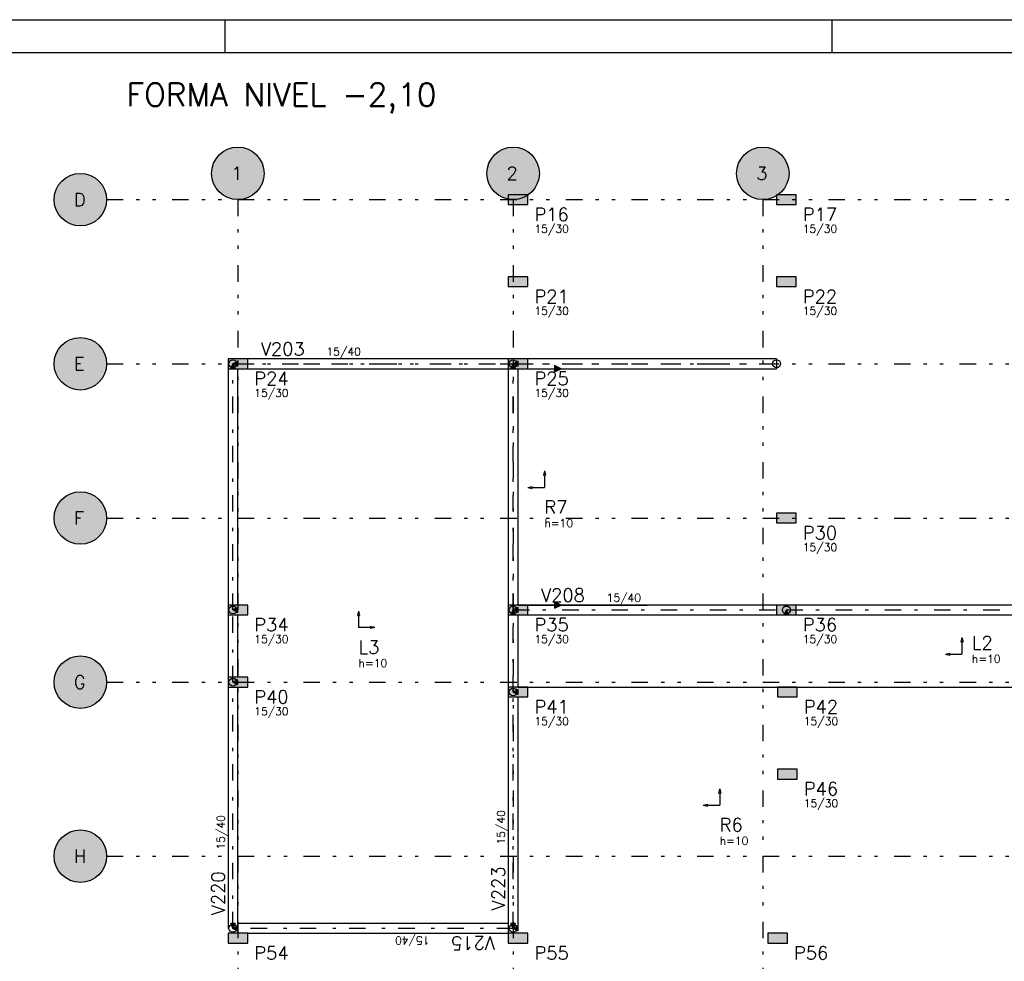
# Model space of a CAD drawing. Extents: x 0 to 119, y 0 to 84.
# Tile 7 of 8: x 57 to 87, y 55 to 84. Entities that reach past the tile are written whole.
import ezdxf

# ---------------------------------------------------------------- set-up
doc = ezdxf.new("R2010")
doc.units = 0
doc.header["$MEASUREMENT"] = 0
doc.linetypes.add('ESTILO_TQS_0003', pattern=[1.5, 0.5, -0.4, 0.1, -0.5])
doc.linetypes.add('ESTILO_TQS_0004', pattern=[2, 0.5, -0.4, 0.1, -0.4, 0.1, -0.5])
for name, color, linetype in [('1', 1, 'CONTINUOUS'), ('2', 2, 'CONTINUOUS'), ('3', 3, 'CONTINUOUS'), ('4', 4, 'CONTINUOUS'), ('6', 6, 'CONTINUOUS'), ('8', 8, 'CONTINUOUS'), ('9', 9, 'CONTINUOUS')]:
    doc.layers.add(name, color=color, linetype=linetype)
doc.styles.get("Standard").update_dxf_attribs({"font": 'ROMANS.SHX'})

msp = doc.modelspace()

# ---------------------------------------------------------------- linework, layer by layer
at = {"layer": '1', "linetype": 'Continuous'}
for points in [[(63.56439, 73.46836), (63.71439, 73.46836), (63.63939, 73.61836), (63.56439, 73.46836)], [(63.78939, 73.54336), (63.78939, 73.69336), (63.63939, 73.61836), (63.78939, 73.54336)], [(72.02939, 73.76836), (64.08939, 73.76836)], [(72.10439, 73.46836), (72.25439, 73.46836), (72.17939, 73.61836), (72.10439, 73.46836)], [(72.32939, 73.54336), (72.32939, 73.69336), (72.17939, 73.61836), (72.32939, 73.54336)], [(80.20939, 73.76836), (72.62939, 73.76836)], [(73.642723, 73.46836), (73.442723, 73.56836), (73.442723, 73.36836), (73.642723, 73.46836)], [(80.20939, 73.76836), (80.20939, 73.46836)], [(63.48939, 73.46836), (63.48939, 66.26836)], [(63.78939, 66.26836), (63.78939, 73.46836)], [(64.08939, 73.46836), (72.02939, 73.46836)], [(72.02939, 73.46836), (72.02939, 66.26836)], [(72.32939, 66.26836), (72.32939, 73.46836)], [(72.62939, 73.46836), (80.20939, 73.46836)], [(73.642723, 66.26836), (73.442723, 66.36836), (73.442723, 66.16836), (73.642723, 66.26836)], [(63.78939, 66.04336), (63.78939, 66.19336), (63.63939, 66.11836), (63.78939, 66.04336)], [(72.10439, 65.96836), (72.25439, 65.96836), (72.17939, 66.11836), (72.10439, 65.96836)], [(72.32939, 66.04336), (72.32939, 66.19336), (72.17939, 66.11836), (72.32939, 66.04336)], [(80.20939, 66.26836), (72.62939, 66.26836)], [(80.43439, 65.96836), (80.58439, 65.96836), (80.50939, 66.11836), (80.43439, 65.96836)], [(88.44939, 66.26836), (80.80939, 66.26836)], [(63.48939, 65.96836), (63.48939, 64.06836)], [(63.78939, 64.06836), (63.78939, 65.96836)], [(72.02939, 65.96836), (72.02939, 63.76836)], [(72.32939, 63.76836), (72.32939, 65.96836)], [(72.62939, 65.96836), (80.20939, 65.96836)], [(80.80939, 65.96836), (88.44939, 65.96836)], [(63.78939, 63.84336), (63.78939, 63.99336), (63.63939, 63.91836), (63.78939, 63.84336)], [(63.48939, 63.76836), (63.48939, 56.41836)], [(63.78939, 56.56836), (63.78939, 63.76836)], [(72.32939, 63.54336), (72.32939, 63.69336), (72.17939, 63.61836), (72.32939, 63.54336)], [(72.02939, 63.46836), (72.02939, 56.56836)], [(72.32939, 56.41836), (72.32939, 63.46836)], [(63.71439, 56.56836), (63.56439, 56.56836), (63.63939, 56.41836), (63.71439, 56.56836)], [(63.78939, 56.34336), (63.78939, 56.49336), (63.63939, 56.41836), (63.78939, 56.34336)], [(72.02939, 56.56836), (63.78939, 56.56836)], [(63.78939, 56.26836), (63.78939, 56.56836)], [(72.02939, 56.56836), (72.02939, 56.26836)], [(72.25439, 56.56836), (72.10439, 56.56836), (72.17939, 56.41836), (72.25439, 56.56836)], [(72.32939, 56.34336), (72.32939, 56.49336), (72.17939, 56.41836), (72.32939, 56.34336)], [(64.08939, 56.26836), (72.02939, 56.26836)]]:
    msp.add_lwpolyline(points, dxfattribs=at)
for centre in [(63.63939, 73.61836), (63.63939, 73.61836), (72.17939, 73.61836), (72.17939, 73.61836), (80.20939, 73.61836), (63.63939, 66.11836), (72.17939, 66.11836), (72.17939, 66.11836), (80.50939, 66.11836), (63.63939, 63.91836), (72.17939, 63.61836), (63.63939, 56.41836), (63.63939, 56.41836), (72.17939, 56.41836), (72.17939, 56.41836)]:
    msp.add_circle(centre, 0.12, dxfattribs=at)
at = {"layer": '2', "linetype": 'Continuous'}
for centre in [(63.78939, 79.41836), (72.17939, 79.41836), (79.78939, 79.41836), (58.98939, 78.61836), (58.98939, 73.61836), (58.98939, 68.91836), (58.98939, 63.91836), (58.98939, 58.61836)]:
    msp.add_circle(centre, 0.8, dxfattribs=at)
at = {"layer": '6', "linetype": 'Continuous'}
for points in [[(72.62939, 78.46836), (72.62939, 78.76836), (72.02939, 78.76836), (72.02939, 78.46836), (72.62939, 78.46836)], [(80.80939, 78.46836), (80.80939, 78.76836), (80.20939, 78.76836), (80.20939, 78.46836), (80.80939, 78.46836)], [(72.62939, 75.96836), (72.62939, 76.26836), (72.02939, 76.26836), (72.02939, 75.96836), (72.62939, 75.96836)], [(80.80939, 75.96836), (80.80939, 76.26836), (80.20939, 76.26836), (80.20939, 75.96836), (80.80939, 75.96836)], [(64.08939, 73.46836), (64.08939, 73.76836), (63.48939, 73.76836), (63.48939, 73.46836), (64.08939, 73.46836)], [(72.62939, 73.46836), (72.62939, 73.76836), (72.02939, 73.76836), (72.02939, 73.46836), (72.62939, 73.46836)], [(80.80939, 68.76836), (80.80939, 69.06836), (80.20939, 69.06836), (80.20939, 68.76836), (80.80939, 68.76836)], [(64.08939, 65.96836), (64.08939, 66.26836), (63.48939, 66.26836), (63.48939, 65.96836), (64.08939, 65.96836)], [(72.62939, 65.96836), (72.62939, 66.26836), (72.02939, 66.26836), (72.02939, 65.96836), (72.62939, 65.96836)], [(80.80939, 65.96836), (80.80939, 66.26836), (80.20939, 66.26836), (80.20939, 65.96836), (80.80939, 65.96836)], [(63.48939, 64.06836), (63.48939, 63.76836), (64.08939, 63.76836), (64.08939, 64.06836), (63.48939, 64.06836)], [(72.62939, 63.46836), (72.62939, 63.76836), (72.02939, 63.76836), (72.02939, 63.46836), (72.62939, 63.46836)], [(80.83939, 63.46836), (80.83939, 63.76836), (80.23939, 63.76836), (80.23939, 63.46836), (80.83939, 63.46836)], [(80.83939, 60.96836), (80.83939, 61.26836), (80.23939, 61.26836), (80.23939, 60.96836), (80.83939, 60.96836)], [(64.08939, 55.96836), (64.08939, 56.26836), (63.48939, 56.26836), (63.48939, 55.96836), (64.08939, 55.96836)], [(72.62939, 55.96836), (72.62939, 56.26836), (72.02939, 56.26836), (72.02939, 55.96836), (72.62939, 55.96836)], [(80.53939, 55.96836), (80.53939, 56.26836), (79.93939, 56.26836), (79.93939, 55.96836), (80.53939, 55.96836)]]:
    msp.add_lwpolyline(points, dxfattribs=at)
at = {"layer": '8', "linetype": 'Continuous'}
for p, q in [((0, 84.099998), (118.900002, 84.099998)), ((63.400002, 83.099998), (63.400002, 84.099998)), ((81.900002, 83.099998), (81.900002, 84.099998)), ((2.5, 83.099998), (117.900002, 83.099998)), ((72.32939, 78.61836), (72.32939, 78.61836)), ((80.50939, 78.61836), (80.50939, 78.61836)), ((72.32939, 76.11836), (72.32939, 76.11836)), ((80.50939, 76.11836), (80.50939, 76.11836)), ((63.78939, 73.61836), (63.78939, 73.61836)), ((72.32939, 73.61836), (72.32939, 73.61836)), ((72.32939, 73.46836), (76.26939, 73.46836)), ((73.132315, 70.351987), (73.101427, 70.219579)), ((73.132315, 70.351987), (73.163204, 70.219579)), ((73.101427, 70.219579), (73.163204, 70.219579)), ((73.132315, 70.219579), (73.132315, 69.851987)), ((72.632315, 69.851987), (72.764723, 69.882873)), ((72.632315, 69.851987), (72.764723, 69.821102)), ((72.764723, 69.821102), (72.764723, 69.882873)), ((72.764723, 69.851987), (73.132315, 69.851987)), ((80.50939, 68.91836), (80.50939, 68.91836)), ((63.78939, 66.11836), (63.78939, 66.11836)), ((67.468579, 66.083823), (67.437694, 65.951415)), ((67.468579, 66.083823), (67.499465, 65.951415)), ((72.32939, 66.26836), (76.26939, 66.26836)), ((72.32939, 66.11836), (72.32939, 66.11836)), ((80.50939, 66.11836), (80.50939, 66.11836)), ((67.437694, 65.951415), (67.499465, 65.951415)), ((67.468579, 65.951415), (67.468579, 65.583823)), ((67.836171, 65.583823), (67.468579, 65.583823)), ((67.968579, 65.583823), (67.836171, 65.614712)), ((67.836171, 65.614712), (67.836171, 65.552935)), ((67.968579, 65.583823), (67.836171, 65.552935)), ((85.860699, 65.274941), (85.829811, 65.142533)), ((85.829811, 65.142533), (85.891588, 65.142533)), ((85.860699, 65.274941), (85.891588, 65.142533)), ((85.860699, 65.142533), (85.860699, 64.774941)), ((85.360699, 64.774941), (85.493107, 64.805826)), ((85.360699, 64.774941), (85.493107, 64.744055)), ((85.493107, 64.744055), (85.493107, 64.805826)), ((85.493107, 64.774941), (85.860699, 64.774941)), ((63.78939, 63.91836), (63.78939, 63.91836)), ((72.32939, 63.76836), (100.92939, 63.76836)), ((72.32939, 63.61836), (72.32939, 63.61836)), ((80.53939, 63.61836), (80.53939, 63.61836)), ((80.53939, 61.11836), (80.53939, 61.11836)), ((78.475206, 60.67325), (78.444317, 60.540842)), ((78.475206, 60.67325), (78.506094, 60.540842)), ((78.444317, 60.540842), (78.506094, 60.540842)), ((78.475206, 60.540842), (78.475206, 60.17325)), ((77.975206, 60.17325), (78.107614, 60.204135)), ((77.975206, 60.17325), (78.107614, 60.142364)), ((78.107614, 60.142364), (78.107614, 60.204135)), ((78.107614, 60.17325), (78.475206, 60.17325)), ((63.78939, 56.11836), (63.78939, 56.11836)), ((72.32939, 56.11836), (72.32939, 56.11836)), ((80.23939, 56.11836), (80.23939, 56.11836))]:
    msp.add_line(p, q, dxfattribs=at)
at = {"layer": '8', "linetype": 'ESTILO_TQS_0004'}
for p, q in [((59.78939, 78.61836), (108.92939, 78.61836)), ((63.78939, 78.61836), (63.78939, 30.91836)), ((72.17939, 78.61836), (72.17939, 30.91836)), ((79.78939, 78.61836), (79.78939, 30.91836)), ((59.78939, 73.61836), (108.92939, 73.61836)), ((59.78939, 68.91836), (108.92939, 68.91836)), ((59.78939, 63.91836), (108.92939, 63.91836)), ((59.78939, 58.61836), (108.92939, 58.61836))]:
    msp.add_line(p, q, dxfattribs=at)
at = {"layer": '8', "linetype": 'ESTILO_TQS_0003'}
for p, q in [((63.63939, 66.11836), (63.63939, 73.61836)), ((63.63939, 73.61836), (72.17939, 73.61836)), ((72.17939, 66.11836), (72.17939, 73.61836)), ((72.17939, 73.61836), (80.20939, 73.61836)), ((63.63939, 63.91836), (63.63939, 66.11836)), ((72.17939, 63.61836), (72.17939, 66.11836)), ((72.17939, 66.11836), (80.50939, 66.11836)), ((80.50939, 66.11836), (88.74939, 66.11836)), ((63.63939, 56.41836), (63.63939, 63.91836)), ((72.17939, 56.41836), (72.17939, 63.61836)), ((72.17939, 56.41836), (63.63939, 56.41836))]:
    msp.add_line(p, q, dxfattribs=at)
at = {"layer": '9', "linetype": 'Continuous'}
for points in [[(64.58939, 79.41836), (63.421338, 80.128668), (63.328046, 80.071936)], [(64.58939, 79.41836), (63.521486, 80.172169), (63.421338, 80.128668)], [(64.58939, 79.41836), (63.626625, 80.201627), (63.521486, 80.172169)], [(64.58939, 79.41836), (63.734796, 80.216495), (63.626625, 80.201627)], [(64.58939, 79.41836), (63.843984, 80.216495), (63.734796, 80.216495)], [(64.58939, 79.41836), (63.952155, 80.201627), (63.843984, 80.216495)], [(64.58939, 79.41836), (64.057294, 80.172169), (63.952155, 80.201627)], [(64.58939, 79.41836), (64.157442, 80.128668), (64.057294, 80.172169)], [(64.58939, 79.41836), (64.250734, 80.071936), (64.157442, 80.128668)], [(72.97939, 79.41836), (71.811338, 80.128668), (71.718046, 80.071936)], [(72.97939, 79.41836), (71.911486, 80.172169), (71.811338, 80.128668)], [(72.97939, 79.41836), (72.016625, 80.201627), (71.911486, 80.172169)], [(72.97939, 79.41836), (72.124796, 80.216495), (72.016625, 80.201627)], [(72.97939, 79.41836), (72.233984, 80.216495), (72.124796, 80.216495)], [(72.97939, 79.41836), (72.342155, 80.201627), (72.233984, 80.216495)], [(72.97939, 79.41836), (72.447294, 80.172169), (72.342155, 80.201627)], [(72.97939, 79.41836), (72.547442, 80.128668), (72.447294, 80.172169)], [(72.97939, 79.41836), (72.640734, 80.071936), (72.547442, 80.128668)], [(80.58939, 79.41836), (79.421338, 80.128668), (79.328046, 80.071936)], [(80.58939, 79.41836), (79.521486, 80.172169), (79.421338, 80.128668)], [(80.58939, 79.41836), (79.626625, 80.201627), (79.521486, 80.172169)], [(80.58939, 79.41836), (79.734796, 80.216495), (79.626625, 80.201627)], [(80.58939, 79.41836), (79.843984, 80.216495), (79.734796, 80.216495)], [(80.58939, 79.41836), (79.952155, 80.201627), (79.843984, 80.216495)], [(80.58939, 79.41836), (80.057294, 80.172169), (79.952155, 80.201627)], [(80.58939, 79.41836), (80.157442, 80.128668), (80.057294, 80.172169)], [(80.58939, 79.41836), (80.250734, 80.071936), (80.157442, 80.128668)], [(64.58939, 79.41836), (63.105854, 79.834027), (63.055621, 79.737081)], [(64.58939, 79.41836), (63.168821, 79.92323), (63.105854, 79.834027)], [(64.58939, 79.41836), (63.243347, 80.003029), (63.168821, 79.92323)], [(64.58939, 79.41836), (63.328046, 80.071936), (63.243347, 80.003029)], [(64.58939, 79.41836), (64.335433, 80.003029), (64.250734, 80.071936)], [(64.58939, 79.41836), (64.409959, 79.92323), (64.335433, 80.003029)], [(64.58939, 79.41836), (64.472926, 79.834027), (64.409959, 79.92323)], [(64.58939, 79.41836), (64.523159, 79.737081), (64.472926, 79.834027)], [(72.97939, 79.41836), (71.495854, 79.834027), (71.445621, 79.737081)], [(72.97939, 79.41836), (71.558821, 79.92323), (71.495854, 79.834027)], [(72.97939, 79.41836), (71.633347, 80.003029), (71.558821, 79.92323)], [(72.97939, 79.41836), (71.718046, 80.071936), (71.633347, 80.003029)], [(72.97939, 79.41836), (72.725433, 80.003029), (72.640734, 80.071936)], [(72.97939, 79.41836), (72.799959, 79.92323), (72.725433, 80.003029)], [(72.97939, 79.41836), (72.862926, 79.834027), (72.799959, 79.92323)], [(72.97939, 79.41836), (72.913159, 79.737081), (72.862926, 79.834027)], [(80.58939, 79.41836), (79.105854, 79.834027), (79.055621, 79.737081)], [(80.58939, 79.41836), (79.168821, 79.92323), (79.105854, 79.834027)], [(80.58939, 79.41836), (79.243347, 80.003029), (79.168821, 79.92323)], [(80.58939, 79.41836), (79.328046, 80.071936), (79.243347, 80.003029)], [(80.58939, 79.41836), (80.335433, 80.003029), (80.250734, 80.071936)], [(80.58939, 79.41836), (80.409959, 79.92323), (80.335433, 80.003029)], [(80.58939, 79.41836), (80.472926, 79.834027), (80.409959, 79.92323)], [(80.58939, 79.41836), (80.523159, 79.737081), (80.472926, 79.834027)], [(64.58939, 79.41836), (63.019056, 79.634197), (62.996841, 79.527293)], [(64.58939, 79.41836), (63.055621, 79.737081), (63.019056, 79.634197)], [(64.58939, 79.41836), (64.559724, 79.634197), (64.523159, 79.737081)], [(64.58939, 79.41836), (64.581939, 79.527293), (64.559724, 79.634197)], [(72.97939, 79.41836), (71.409056, 79.634197), (71.386841, 79.527293)], [(72.97939, 79.41836), (71.445621, 79.737081), (71.409056, 79.634197)], [(72.97939, 79.41836), (72.949724, 79.634197), (72.913159, 79.737081)], [(72.97939, 79.41836), (72.971939, 79.527293), (72.949724, 79.634197)], [(80.58939, 79.41836), (79.019056, 79.634197), (78.996841, 79.527293)], [(80.58939, 79.41836), (79.055621, 79.737081), (79.019056, 79.634197)], [(80.58939, 79.41836), (80.559724, 79.634197), (80.523159, 79.737081)], [(80.58939, 79.41836), (80.581939, 79.527293), (80.559724, 79.634197)], [(59.78939, 78.61836), (58.528046, 79.271936), (58.443347, 79.203029)], [(59.78939, 78.61836), (58.621338, 79.328668), (58.528046, 79.271936)], [(59.78939, 78.61836), (58.721486, 79.372169), (58.621338, 79.328668)], [(59.78939, 78.61836), (58.826625, 79.401627), (58.721486, 79.372169)], [(59.78939, 78.61836), (58.934796, 79.416495), (58.826625, 79.401627)], [(59.78939, 78.61836), (59.043984, 79.416495), (58.934796, 79.416495)], [(59.78939, 78.61836), (59.152155, 79.401627), (59.043984, 79.416495)], [(59.78939, 78.61836), (59.257294, 79.372169), (59.152155, 79.401627)], [(59.78939, 78.61836), (59.357442, 79.328668), (59.257294, 79.372169)], [(59.78939, 78.61836), (59.450734, 79.271936), (59.357442, 79.328668)], [(59.78939, 78.61836), (59.535433, 79.203029), (59.450734, 79.271936)], [(64.58939, 79.41836), (62.996841, 79.527293), (62.98939, 79.41836)], [(64.58939, 79.41836), (62.98939, 79.41836), (62.996841, 79.309427)], [(64.58939, 79.41836), (62.996841, 79.309427), (63.019056, 79.202523)], [(64.58939, 79.41836), (63.019056, 79.202523), (63.055621, 79.099639)], [(64.58939, 79.41836), (63.055621, 79.099639), (63.105854, 79.002693)], [(64.58939, 79.41836), (63.105854, 79.002693), (63.168821, 78.91349)], [(64.58939, 79.41836), (63.168821, 78.91349), (63.243347, 78.833691)], [(64.58939, 79.41836), (63.243347, 78.833691), (63.328046, 78.764784)], [(64.58939, 79.41836), (63.328046, 78.764784), (63.421338, 78.708052)], [(64.58939, 79.41836), (63.421338, 78.708052), (63.521486, 78.664551)], [(64.58939, 79.41836), (63.521486, 78.664551), (63.626625, 78.635093)], [(64.58939, 79.41836), (63.626625, 78.635093), (63.734796, 78.620225)], [(64.58939, 79.41836), (63.734796, 78.620225), (63.843984, 78.620225)], [(64.58939, 79.41836), (63.843984, 78.620225), (63.952155, 78.635093)], [(64.58939, 79.41836), (63.952155, 78.635093), (64.057294, 78.664551)], [(64.58939, 79.41836), (64.057294, 78.664551), (64.157442, 78.708052)], [(64.58939, 79.41836), (64.157442, 78.708052), (64.250734, 78.764784)], [(64.58939, 79.41836), (64.250734, 78.764784), (64.335433, 78.833691)], [(64.58939, 79.41836), (64.335433, 78.833691), (64.409959, 78.91349)], [(64.58939, 79.41836), (64.409959, 78.91349), (64.472926, 79.002693)], [(64.58939, 79.41836), (64.472926, 79.002693), (64.523159, 79.099639)], [(64.58939, 79.41836), (64.523159, 79.099639), (64.559724, 79.202523)], [(64.58939, 79.41836), (64.559724, 79.202523), (64.581939, 79.309427)], [(64.58939, 79.41836), (64.581939, 79.309427), (64.58939, 79.41836)], [(72.97939, 79.41836), (71.386841, 79.527293), (71.37939, 79.41836)], [(72.97939, 79.41836), (71.37939, 79.41836), (71.386841, 79.309427)], [(72.97939, 79.41836), (71.386841, 79.309427), (71.409056, 79.202523)], [(72.97939, 79.41836), (71.409056, 79.202523), (71.445621, 79.099639)], [(72.97939, 79.41836), (71.445621, 79.099639), (71.495854, 79.002693)], [(72.97939, 79.41836), (71.495854, 79.002693), (71.558821, 78.91349)], [(72.97939, 79.41836), (71.558821, 78.91349), (71.633347, 78.833691)], [(72.97939, 79.41836), (71.633347, 78.833691), (71.718046, 78.764784)], [(72.97939, 79.41836), (71.718046, 78.764784), (71.811338, 78.708052)], [(72.97939, 79.41836), (71.811338, 78.708052), (71.911486, 78.664551)], [(72.97939, 79.41836), (71.911486, 78.664551), (72.016625, 78.635093)], [(72.97939, 79.41836), (72.016625, 78.635093), (72.124796, 78.620225)], [(72.97939, 79.41836), (72.124796, 78.620225), (72.233984, 78.620225)], [(72.97939, 79.41836), (72.233984, 78.620225), (72.342155, 78.635093)], [(72.97939, 79.41836), (72.342155, 78.635093), (72.447294, 78.664551)], [(72.97939, 79.41836), (72.447294, 78.664551), (72.547442, 78.708052)], [(72.97939, 79.41836), (72.547442, 78.708052), (72.640734, 78.764784)], [(72.97939, 79.41836), (72.640734, 78.764784), (72.725433, 78.833691)], [(72.97939, 79.41836), (72.725433, 78.833691), (72.799959, 78.91349)], [(72.97939, 79.41836), (72.799959, 78.91349), (72.862926, 79.002693)], [(72.97939, 79.41836), (72.862926, 79.002693), (72.913159, 79.099639)], [(72.97939, 79.41836), (72.913159, 79.099639), (72.949724, 79.202523)], [(72.97939, 79.41836), (72.949724, 79.202523), (72.971939, 79.309427)], [(72.97939, 79.41836), (72.971939, 79.309427), (72.97939, 79.41836)], [(80.58939, 79.41836), (78.996841, 79.527293), (78.98939, 79.41836)], [(80.58939, 79.41836), (78.98939, 79.41836), (78.996841, 79.309427)], [(80.58939, 79.41836), (78.996841, 79.309427), (79.019056, 79.202523)], [(80.58939, 79.41836), (79.019056, 79.202523), (79.055621, 79.099639)], [(80.58939, 79.41836), (79.055621, 79.099639), (79.105854, 79.002693)], [(80.58939, 79.41836), (79.105854, 79.002693), (79.168821, 78.91349)], [(80.58939, 79.41836), (79.168821, 78.91349), (79.243347, 78.833691)], [(80.58939, 79.41836), (79.243347, 78.833691), (79.328046, 78.764784)], [(80.58939, 79.41836), (79.328046, 78.764784), (79.421338, 78.708052)], [(80.58939, 79.41836), (79.421338, 78.708052), (79.521486, 78.664551)], [(80.58939, 79.41836), (79.521486, 78.664551), (79.626625, 78.635093)], [(80.58939, 79.41836), (79.626625, 78.635093), (79.734796, 78.620225)], [(80.58939, 79.41836), (79.734796, 78.620225), (79.843984, 78.620225)], [(80.58939, 79.41836), (79.843984, 78.620225), (79.952155, 78.635093)], [(80.58939, 79.41836), (79.952155, 78.635093), (80.057294, 78.664551)], [(80.58939, 79.41836), (80.057294, 78.664551), (80.157442, 78.708052)], [(80.58939, 79.41836), (80.157442, 78.708052), (80.250734, 78.764784)], [(80.58939, 79.41836), (80.250734, 78.764784), (80.335433, 78.833691)], [(80.58939, 79.41836), (80.335433, 78.833691), (80.409959, 78.91349)], [(80.58939, 79.41836), (80.409959, 78.91349), (80.472926, 79.002693)], [(80.58939, 79.41836), (80.472926, 79.002693), (80.523159, 79.099639)], [(80.58939, 79.41836), (80.523159, 79.099639), (80.559724, 79.202523)], [(80.58939, 79.41836), (80.559724, 79.202523), (80.581939, 79.309427)], [(80.58939, 79.41836), (80.581939, 79.309427), (80.58939, 79.41836)], [(59.78939, 78.61836), (58.255621, 78.937081), (58.219056, 78.834197)], [(59.78939, 78.61836), (58.305854, 79.034027), (58.255621, 78.937081)], [(59.78939, 78.61836), (58.368821, 79.12323), (58.305854, 79.034027)], [(59.78939, 78.61836), (58.443347, 79.203029), (58.368821, 79.12323)], [(59.78939, 78.61836), (59.609959, 79.12323), (59.535433, 79.203029)], [(59.78939, 78.61836), (59.672926, 79.034027), (59.609959, 79.12323)], [(59.78939, 78.61836), (59.723159, 78.937081), (59.672926, 79.034027)], [(59.78939, 78.61836), (59.759724, 78.834197), (59.723159, 78.937081)], [(59.78939, 78.61836), (58.196841, 78.727293), (58.18939, 78.61836)], [(59.78939, 78.61836), (58.219056, 78.834197), (58.196841, 78.727293)], [(59.78939, 78.61836), (59.781939, 78.727293), (59.759724, 78.834197)], [(72.62939, 78.46836), (72.62939, 78.76836), (72.02939, 78.76836)], [(72.62939, 78.46836), (72.02939, 78.76836), (72.02939, 78.46836)], [(80.80939, 78.46836), (80.80939, 78.76836), (80.20939, 78.76836)], [(80.80939, 78.46836), (80.20939, 78.76836), (80.20939, 78.46836)], [(59.78939, 78.61836), (58.18939, 78.61836), (58.196841, 78.509427)], [(59.78939, 78.61836), (58.196841, 78.509427), (58.219056, 78.402523)], [(59.78939, 78.61836), (58.219056, 78.402523), (58.255621, 78.299639)], [(59.78939, 78.61836), (58.255621, 78.299639), (58.305854, 78.202693)], [(59.78939, 78.61836), (58.305854, 78.202693), (58.368821, 78.11349)], [(59.78939, 78.61836), (58.368821, 78.11349), (58.443347, 78.033691)], [(59.78939, 78.61836), (58.443347, 78.033691), (58.528046, 77.964784)], [(59.78939, 78.61836), (58.528046, 77.964784), (58.621338, 77.908052)], [(59.78939, 78.61836), (58.621338, 77.908052), (58.721486, 77.864551)], [(59.78939, 78.61836), (58.721486, 77.864551), (58.826625, 77.835093)], [(59.78939, 78.61836), (58.826625, 77.835093), (58.934796, 77.820225)], [(59.78939, 78.61836), (58.934796, 77.820225), (59.043984, 77.820225)], [(59.78939, 78.61836), (59.043984, 77.820225), (59.152155, 77.835093)], [(59.78939, 78.61836), (59.152155, 77.835093), (59.257294, 77.864551)], [(59.78939, 78.61836), (59.257294, 77.864551), (59.357442, 77.908052)], [(59.78939, 78.61836), (59.357442, 77.908052), (59.450734, 77.964784)], [(59.78939, 78.61836), (59.450734, 77.964784), (59.535433, 78.033691)], [(59.78939, 78.61836), (59.535433, 78.033691), (59.609959, 78.11349)], [(59.78939, 78.61836), (59.609959, 78.11349), (59.672926, 78.202693)], [(59.78939, 78.61836), (59.672926, 78.202693), (59.723159, 78.299639)], [(59.78939, 78.61836), (59.723159, 78.299639), (59.759724, 78.402523)], [(59.78939, 78.61836), (59.759724, 78.402523), (59.781939, 78.509427)], [(59.78939, 78.61836), (59.781939, 78.509427), (59.78939, 78.61836)], [(72.62939, 78.46836), (72.02939, 78.46836), (72.62939, 78.46836)], [(80.80939, 78.46836), (80.20939, 78.46836), (80.80939, 78.46836)], [(72.62939, 75.96836), (72.62939, 76.26836), (72.02939, 76.26836)], [(72.62939, 75.96836), (72.02939, 76.26836), (72.02939, 75.96836)], [(80.80939, 75.96836), (80.80939, 76.26836), (80.20939, 76.26836)], [(80.80939, 75.96836), (80.20939, 76.26836), (80.20939, 75.96836)], [(72.62939, 75.96836), (72.02939, 75.96836), (72.62939, 75.96836)], [(80.80939, 75.96836), (80.20939, 75.96836), (80.80939, 75.96836)], [(59.78939, 73.61836), (58.443347, 74.203029), (58.368821, 74.12323)], [(59.78939, 73.61836), (58.528046, 74.271936), (58.443347, 74.203029)], [(59.78939, 73.61836), (58.621338, 74.328668), (58.528046, 74.271936)], [(59.78939, 73.61836), (58.721486, 74.372169), (58.621338, 74.328668)], [(59.78939, 73.61836), (58.826625, 74.401627), (58.721486, 74.372169)], [(59.78939, 73.61836), (58.934796, 74.416495), (58.826625, 74.401627)], [(59.78939, 73.61836), (59.043984, 74.416495), (58.934796, 74.416495)], [(59.78939, 73.61836), (59.152155, 74.401627), (59.043984, 74.416495)], [(59.78939, 73.61836), (59.257294, 74.372169), (59.152155, 74.401627)], [(59.78939, 73.61836), (59.357442, 74.328668), (59.257294, 74.372169)], [(59.78939, 73.61836), (59.450734, 74.271936), (59.357442, 74.328668)], [(59.78939, 73.61836), (59.535433, 74.203029), (59.450734, 74.271936)], [(59.78939, 73.61836), (59.609959, 74.12323), (59.535433, 74.203029)], [(59.78939, 73.61836), (58.219056, 73.834197), (58.196841, 73.727293)], [(59.78939, 73.61836), (58.255621, 73.937081), (58.219056, 73.834197)], [(59.78939, 73.61836), (58.305854, 74.034027), (58.255621, 73.937081)], [(59.78939, 73.61836), (58.368821, 74.12323), (58.305854, 74.034027)], [(59.78939, 73.61836), (59.672926, 74.034027), (59.609959, 74.12323)], [(59.78939, 73.61836), (59.723159, 73.937081), (59.672926, 74.034027)], [(59.78939, 73.61836), (59.759724, 73.834197), (59.723159, 73.937081)], [(59.78939, 73.61836), (59.781939, 73.727293), (59.759724, 73.834197)], [(59.78939, 73.61836), (58.196841, 73.727293), (58.18939, 73.61836)], [(59.78939, 73.61836), (58.18939, 73.61836), (58.196841, 73.509427)], [(59.78939, 73.61836), (58.196841, 73.509427), (58.219056, 73.402523)], [(59.78939, 73.61836), (58.219056, 73.402523), (58.255621, 73.299639)], [(59.78939, 73.61836), (58.255621, 73.299639), (58.305854, 73.202693)], [(59.78939, 73.61836), (58.305854, 73.202693), (58.368821, 73.11349)], [(59.78939, 73.61836), (58.368821, 73.11349), (58.443347, 73.033691)], [(59.78939, 73.61836), (58.443347, 73.033691), (58.528046, 72.964784)], [(59.78939, 73.61836), (58.528046, 72.964784), (58.621338, 72.908052)], [(59.78939, 73.61836), (58.621338, 72.908052), (58.721486, 72.864551)], [(59.78939, 73.61836), (58.721486, 72.864551), (58.826625, 72.835093)], [(59.78939, 73.61836), (58.826625, 72.835093), (58.934796, 72.820225)], [(59.78939, 73.61836), (58.934796, 72.820225), (59.043984, 72.820225)], [(59.78939, 73.61836), (59.043984, 72.820225), (59.152155, 72.835093)], [(59.78939, 73.61836), (59.152155, 72.835093), (59.257294, 72.864551)], [(59.78939, 73.61836), (59.257294, 72.864551), (59.357442, 72.908052)], [(59.78939, 73.61836), (59.357442, 72.908052), (59.450734, 72.964784)], [(59.78939, 73.61836), (59.450734, 72.964784), (59.535433, 73.033691)], [(59.78939, 73.61836), (59.535433, 73.033691), (59.609959, 73.11349)], [(59.78939, 73.61836), (59.609959, 73.11349), (59.672926, 73.202693)], [(59.78939, 73.61836), (59.672926, 73.202693), (59.723159, 73.299639)], [(59.78939, 73.61836), (59.723159, 73.299639), (59.759724, 73.402523)], [(59.78939, 73.61836), (59.759724, 73.402523), (59.781939, 73.509427)], [(59.78939, 73.61836), (59.781939, 73.509427), (59.78939, 73.61836)], [(64.08939, 73.46836), (64.08939, 73.76836), (63.48939, 73.76836)], [(64.08939, 73.46836), (63.48939, 73.76836), (63.48939, 73.46836)], [(63.56439, 73.46836), (63.71439, 73.46836), (63.63939, 73.61836)], [(63.56439, 73.46836), (63.63939, 73.61836), (63.56439, 73.46836)], [(63.78939, 73.54336), (63.78939, 73.69336), (63.63939, 73.61836)], [(63.78939, 73.54336), (63.63939, 73.61836), (63.78939, 73.54336)], [(72.62939, 73.46836), (72.62939, 73.76836), (72.02939, 73.76836)], [(72.62939, 73.46836), (72.02939, 73.76836), (72.02939, 73.46836)], [(72.10439, 73.46836), (72.25439, 73.46836), (72.17939, 73.61836)], [(72.10439, 73.46836), (72.17939, 73.61836), (72.10439, 73.46836)], [(72.32939, 73.54336), (72.32939, 73.69336), (72.17939, 73.61836)], [(72.32939, 73.54336), (72.17939, 73.61836), (72.32939, 73.54336)], [(73.642723, 73.46836), (73.442723, 73.56836), (73.442723, 73.36836)], [(64.08939, 73.46836), (63.48939, 73.46836), (64.08939, 73.46836)], [(72.62939, 73.46836), (72.02939, 73.46836), (72.62939, 73.46836)], [(73.642723, 73.46836), (73.442723, 73.36836), (73.642723, 73.46836)], [(59.78939, 68.91836), (58.621338, 69.628668), (58.528046, 69.571936)], [(59.78939, 68.91836), (58.721486, 69.672169), (58.621338, 69.628668)], [(59.78939, 68.91836), (58.826625, 69.701627), (58.721486, 69.672169)], [(59.78939, 68.91836), (58.934796, 69.716495), (58.826625, 69.701627)], [(59.78939, 68.91836), (59.043984, 69.716495), (58.934796, 69.716495)], [(59.78939, 68.91836), (59.152155, 69.701627), (59.043984, 69.716495)], [(59.78939, 68.91836), (59.257294, 69.672169), (59.152155, 69.701627)], [(59.78939, 68.91836), (59.357442, 69.628668), (59.257294, 69.672169)], [(59.78939, 68.91836), (59.450734, 69.571936), (59.357442, 69.628668)], [(59.78939, 68.91836), (58.305854, 69.334027), (58.255621, 69.237081)], [(59.78939, 68.91836), (58.368821, 69.42323), (58.305854, 69.334027)], [(59.78939, 68.91836), (58.443347, 69.503029), (58.368821, 69.42323)], [(59.78939, 68.91836), (58.528046, 69.571936), (58.443347, 69.503029)], [(59.78939, 68.91836), (59.535433, 69.503029), (59.450734, 69.571936)], [(59.78939, 68.91836), (59.609959, 69.42323), (59.535433, 69.503029)], [(59.78939, 68.91836), (59.672926, 69.334027), (59.609959, 69.42323)], [(59.78939, 68.91836), (59.723159, 69.237081), (59.672926, 69.334027)], [(59.78939, 68.91836), (58.196841, 69.027293), (58.18939, 68.91836)], [(59.78939, 68.91836), (58.219056, 69.134197), (58.196841, 69.027293)], [(59.78939, 68.91836), (58.255621, 69.237081), (58.219056, 69.134197)], [(59.78939, 68.91836), (59.759724, 69.134197), (59.723159, 69.237081)], [(59.78939, 68.91836), (59.781939, 69.027293), (59.759724, 69.134197)], [(80.80939, 68.76836), (80.80939, 69.06836), (80.20939, 69.06836)], [(80.80939, 68.76836), (80.20939, 69.06836), (80.20939, 68.76836)], [(59.78939, 68.91836), (58.18939, 68.91836), (58.196841, 68.809427)], [(59.78939, 68.91836), (58.196841, 68.809427), (58.219056, 68.702523)], [(59.78939, 68.91836), (58.219056, 68.702523), (58.255621, 68.599639)], [(59.78939, 68.91836), (58.255621, 68.599639), (58.305854, 68.502693)], [(59.78939, 68.91836), (58.305854, 68.502693), (58.368821, 68.41349)], [(59.78939, 68.91836), (58.368821, 68.41349), (58.443347, 68.333691)], [(59.78939, 68.91836), (58.443347, 68.333691), (58.528046, 68.264784)], [(59.78939, 68.91836), (58.528046, 68.264784), (58.621338, 68.208052)], [(59.78939, 68.91836), (58.621338, 68.208052), (58.721486, 68.164551)], [(59.78939, 68.91836), (58.721486, 68.164551), (58.826625, 68.135093)], [(59.78939, 68.91836), (58.826625, 68.135093), (58.934796, 68.120225)], [(59.78939, 68.91836), (58.934796, 68.120225), (59.043984, 68.120225)], [(59.78939, 68.91836), (59.043984, 68.120225), (59.152155, 68.135093)], [(59.78939, 68.91836), (59.152155, 68.135093), (59.257294, 68.164551)], [(59.78939, 68.91836), (59.257294, 68.164551), (59.357442, 68.208052)], [(59.78939, 68.91836), (59.357442, 68.208052), (59.450734, 68.264784)], [(59.78939, 68.91836), (59.450734, 68.264784), (59.535433, 68.333691)], [(59.78939, 68.91836), (59.535433, 68.333691), (59.609959, 68.41349)], [(59.78939, 68.91836), (59.609959, 68.41349), (59.672926, 68.502693)], [(59.78939, 68.91836), (59.672926, 68.502693), (59.723159, 68.599639)], [(59.78939, 68.91836), (59.723159, 68.599639), (59.759724, 68.702523)], [(59.78939, 68.91836), (59.759724, 68.702523), (59.781939, 68.809427)], [(59.78939, 68.91836), (59.781939, 68.809427), (59.78939, 68.91836)], [(80.80939, 68.76836), (80.20939, 68.76836), (80.80939, 68.76836)], [(73.642723, 66.26836), (73.442723, 66.36836), (73.442723, 66.16836)], [(64.08939, 65.96836), (64.08939, 66.26836), (63.48939, 66.26836)], [(64.08939, 65.96836), (63.48939, 66.26836), (63.48939, 65.96836)], [(63.78939, 66.04336), (63.78939, 66.19336), (63.63939, 66.11836)], [(63.78939, 66.04336), (63.63939, 66.11836), (63.78939, 66.04336)], [(72.62939, 65.96836), (72.62939, 66.26836), (72.02939, 66.26836)], [(72.62939, 65.96836), (72.02939, 66.26836), (72.02939, 65.96836)], [(72.10439, 65.96836), (72.25439, 65.96836), (72.17939, 66.11836)], [(72.10439, 65.96836), (72.17939, 66.11836), (72.10439, 65.96836)], [(72.32939, 66.04336), (72.32939, 66.19336), (72.17939, 66.11836)], [(72.32939, 66.04336), (72.17939, 66.11836), (72.32939, 66.04336)], [(73.642723, 66.26836), (73.442723, 66.16836), (73.642723, 66.26836)], [(80.80939, 65.96836), (80.80939, 66.26836), (80.20939, 66.26836)], [(80.80939, 65.96836), (80.20939, 66.26836), (80.20939, 65.96836)], [(80.43439, 65.96836), (80.58439, 65.96836), (80.50939, 66.11836)], [(80.43439, 65.96836), (80.50939, 66.11836), (80.43439, 65.96836)], [(64.08939, 65.96836), (63.48939, 65.96836), (64.08939, 65.96836)], [(72.62939, 65.96836), (72.02939, 65.96836), (72.62939, 65.96836)], [(80.80939, 65.96836), (80.20939, 65.96836), (80.80939, 65.96836)], [(59.78939, 63.91836), (58.528046, 64.571936), (58.443347, 64.503029)], [(59.78939, 63.91836), (58.621338, 64.628668), (58.528046, 64.571936)], [(59.78939, 63.91836), (58.721486, 64.672169), (58.621338, 64.628668)], [(59.78939, 63.91836), (58.826625, 64.701627), (58.721486, 64.672169)], [(59.78939, 63.91836), (58.934796, 64.716495), (58.826625, 64.701627)], [(59.78939, 63.91836), (59.043984, 64.716495), (58.934796, 64.716495)], [(59.78939, 63.91836), (59.152155, 64.701627), (59.043984, 64.716495)], [(59.78939, 63.91836), (59.257294, 64.672169), (59.152155, 64.701627)], [(59.78939, 63.91836), (59.357442, 64.628668), (59.257294, 64.672169)], [(59.78939, 63.91836), (59.450734, 64.571936), (59.357442, 64.628668)], [(59.78939, 63.91836), (59.535433, 64.503029), (59.450734, 64.571936)], [(59.78939, 63.91836), (58.255621, 64.237081), (58.219056, 64.134197)], [(59.78939, 63.91836), (58.305854, 64.334027), (58.255621, 64.237081)], [(59.78939, 63.91836), (58.368821, 64.42323), (58.305854, 64.334027)], [(59.78939, 63.91836), (58.443347, 64.503029), (58.368821, 64.42323)], [(59.78939, 63.91836), (59.609959, 64.42323), (59.535433, 64.503029)], [(59.78939, 63.91836), (59.672926, 64.334027), (59.609959, 64.42323)], [(59.78939, 63.91836), (59.723159, 64.237081), (59.672926, 64.334027)], [(59.78939, 63.91836), (59.759724, 64.134197), (59.723159, 64.237081)], [(59.78939, 63.91836), (58.196841, 64.027293), (58.18939, 63.91836)], [(59.78939, 63.91836), (58.219056, 64.134197), (58.196841, 64.027293)], [(59.78939, 63.91836), (59.781939, 64.027293), (59.759724, 64.134197)], [(63.48939, 64.06836), (63.48939, 63.76836), (64.08939, 63.76836)], [(63.48939, 64.06836), (64.08939, 63.76836), (64.08939, 64.06836)], [(63.48939, 64.06836), (64.08939, 64.06836), (63.48939, 64.06836)], [(63.78939, 63.84336), (63.78939, 63.99336), (63.63939, 63.91836)], [(59.78939, 63.91836), (58.18939, 63.91836), (58.196841, 63.809427)], [(59.78939, 63.91836), (58.196841, 63.809427), (58.219056, 63.702523)], [(59.78939, 63.91836), (58.219056, 63.702523), (58.255621, 63.599639)], [(59.78939, 63.91836), (58.255621, 63.599639), (58.305854, 63.502693)], [(59.78939, 63.91836), (58.305854, 63.502693), (58.368821, 63.41349)], [(59.78939, 63.91836), (58.368821, 63.41349), (58.443347, 63.333691)], [(59.78939, 63.91836), (58.443347, 63.333691), (58.528046, 63.264784)], [(59.78939, 63.91836), (58.528046, 63.264784), (58.621338, 63.208052)], [(59.78939, 63.91836), (58.621338, 63.208052), (58.721486, 63.164551)], [(59.78939, 63.91836), (58.721486, 63.164551), (58.826625, 63.135093)], [(59.78939, 63.91836), (58.826625, 63.135093), (58.934796, 63.120225)], [(59.78939, 63.91836), (58.934796, 63.120225), (59.043984, 63.120225)], [(59.78939, 63.91836), (59.043984, 63.120225), (59.152155, 63.135093)], [(59.78939, 63.91836), (59.152155, 63.135093), (59.257294, 63.164551)], [(59.78939, 63.91836), (59.257294, 63.164551), (59.357442, 63.208052)], [(59.78939, 63.91836), (59.357442, 63.208052), (59.450734, 63.264784)], [(59.78939, 63.91836), (59.450734, 63.264784), (59.535433, 63.333691)], [(59.78939, 63.91836), (59.535433, 63.333691), (59.609959, 63.41349)], [(59.78939, 63.91836), (59.609959, 63.41349), (59.672926, 63.502693)], [(59.78939, 63.91836), (59.672926, 63.502693), (59.723159, 63.599639)], [(59.78939, 63.91836), (59.723159, 63.599639), (59.759724, 63.702523)], [(59.78939, 63.91836), (59.759724, 63.702523), (59.781939, 63.809427)], [(59.78939, 63.91836), (59.781939, 63.809427), (59.78939, 63.91836)], [(63.78939, 63.84336), (63.63939, 63.91836), (63.78939, 63.84336)], [(72.62939, 63.46836), (72.62939, 63.76836), (72.02939, 63.76836)], [(72.62939, 63.46836), (72.02939, 63.76836), (72.02939, 63.46836)], [(72.32939, 63.54336), (72.32939, 63.69336), (72.17939, 63.61836)], [(80.83939, 63.46836), (80.83939, 63.76836), (80.23939, 63.76836)], [(80.83939, 63.46836), (80.23939, 63.76836), (80.23939, 63.46836)], [(72.62939, 63.46836), (72.02939, 63.46836), (72.62939, 63.46836)], [(72.32939, 63.54336), (72.17939, 63.61836), (72.32939, 63.54336)], [(80.83939, 63.46836), (80.23939, 63.46836), (80.83939, 63.46836)], [(80.83939, 60.96836), (80.83939, 61.26836), (80.23939, 61.26836)], [(80.83939, 60.96836), (80.23939, 61.26836), (80.23939, 60.96836)], [(80.83939, 60.96836), (80.23939, 60.96836), (80.83939, 60.96836)], [(59.78939, 58.61836), (58.368821, 59.12323), (58.305854, 59.034027)], [(59.78939, 58.61836), (58.443347, 59.203029), (58.368821, 59.12323)], [(59.78939, 58.61836), (58.528046, 59.271936), (58.443347, 59.203029)], [(59.78939, 58.61836), (58.621338, 59.328668), (58.528046, 59.271936)], [(59.78939, 58.61836), (58.721486, 59.372169), (58.621338, 59.328668)], [(59.78939, 58.61836), (58.826625, 59.401627), (58.721486, 59.372169)], [(59.78939, 58.61836), (58.934796, 59.416495), (58.826625, 59.401627)], [(59.78939, 58.61836), (59.043984, 59.416495), (58.934796, 59.416495)], [(59.78939, 58.61836), (59.152155, 59.401627), (59.043984, 59.416495)], [(59.78939, 58.61836), (59.257294, 59.372169), (59.152155, 59.401627)], [(59.78939, 58.61836), (59.357442, 59.328668), (59.257294, 59.372169)], [(59.78939, 58.61836), (59.450734, 59.271936), (59.357442, 59.328668)], [(59.78939, 58.61836), (59.535433, 59.203029), (59.450734, 59.271936)], [(59.78939, 58.61836), (59.609959, 59.12323), (59.535433, 59.203029)], [(59.78939, 58.61836), (59.672926, 59.034027), (59.609959, 59.12323)], [(59.78939, 58.61836), (58.219056, 58.834197), (58.196841, 58.727293)], [(59.78939, 58.61836), (58.255621, 58.937081), (58.219056, 58.834197)], [(59.78939, 58.61836), (58.305854, 59.034027), (58.255621, 58.937081)], [(59.78939, 58.61836), (59.723159, 58.937081), (59.672926, 59.034027)], [(59.78939, 58.61836), (59.759724, 58.834197), (59.723159, 58.937081)], [(59.78939, 58.61836), (59.781939, 58.727293), (59.759724, 58.834197)], [(59.78939, 58.61836), (58.196841, 58.727293), (58.18939, 58.61836)], [(59.78939, 58.61836), (58.18939, 58.61836), (58.196841, 58.509427)], [(59.78939, 58.61836), (58.196841, 58.509427), (58.219056, 58.402523)], [(59.78939, 58.61836), (58.219056, 58.402523), (58.255621, 58.299639)], [(59.78939, 58.61836), (58.255621, 58.299639), (58.305854, 58.202693)], [(59.78939, 58.61836), (58.305854, 58.202693), (58.368821, 58.11349)], [(59.78939, 58.61836), (58.368821, 58.11349), (58.443347, 58.033691)], [(59.78939, 58.61836), (58.443347, 58.033691), (58.528046, 57.964784)], [(59.78939, 58.61836), (58.528046, 57.964784), (58.621338, 57.908052)], [(59.78939, 58.61836), (58.621338, 57.908052), (58.721486, 57.864551)], [(59.78939, 58.61836), (58.721486, 57.864551), (58.826625, 57.835093)], [(59.78939, 58.61836), (58.826625, 57.835093), (58.934796, 57.820225)], [(59.78939, 58.61836), (58.934796, 57.820225), (59.043984, 57.820225)], [(59.78939, 58.61836), (59.043984, 57.820225), (59.152155, 57.835093)], [(59.78939, 58.61836), (59.152155, 57.835093), (59.257294, 57.864551)], [(59.78939, 58.61836), (59.257294, 57.864551), (59.357442, 57.908052)], [(59.78939, 58.61836), (59.357442, 57.908052), (59.450734, 57.964784)], [(59.78939, 58.61836), (59.450734, 57.964784), (59.535433, 58.033691)], [(59.78939, 58.61836), (59.535433, 58.033691), (59.609959, 58.11349)], [(59.78939, 58.61836), (59.609959, 58.11349), (59.672926, 58.202693)], [(59.78939, 58.61836), (59.672926, 58.202693), (59.723159, 58.299639)], [(59.78939, 58.61836), (59.723159, 58.299639), (59.759724, 58.402523)], [(59.78939, 58.61836), (59.759724, 58.402523), (59.781939, 58.509427)], [(59.78939, 58.61836), (59.781939, 58.509427), (59.78939, 58.61836)], [(63.71439, 56.56836), (63.56439, 56.56836), (63.63939, 56.41836)], [(63.71439, 56.56836), (63.63939, 56.41836), (63.71439, 56.56836)], [(63.78939, 56.34336), (63.78939, 56.49336), (63.63939, 56.41836)], [(72.25439, 56.56836), (72.10439, 56.56836), (72.17939, 56.41836)], [(72.25439, 56.56836), (72.17939, 56.41836), (72.25439, 56.56836)], [(72.32939, 56.34336), (72.32939, 56.49336), (72.17939, 56.41836)], [(64.08939, 55.96836), (64.08939, 56.26836), (63.48939, 56.26836)], [(64.08939, 55.96836), (63.48939, 56.26836), (63.48939, 55.96836)], [(63.78939, 56.34336), (63.63939, 56.41836), (63.78939, 56.34336)], [(72.62939, 55.96836), (72.62939, 56.26836), (72.02939, 56.26836)], [(72.62939, 55.96836), (72.02939, 56.26836), (72.02939, 55.96836)], [(72.32939, 56.34336), (72.17939, 56.41836), (72.32939, 56.34336)], [(80.53939, 55.96836), (80.53939, 56.26836), (79.93939, 56.26836)], [(80.53939, 55.96836), (79.93939, 56.26836), (79.93939, 55.96836)], [(64.08939, 55.96836), (63.48939, 55.96836), (64.08939, 55.96836)], [(72.62939, 55.96836), (72.02939, 55.96836), (72.62939, 55.96836)], [(80.53939, 55.96836), (79.93939, 55.96836), (80.53939, 55.96836)]]:
    msp.add_solid(points, dxfattribs=at)

# ---------------------------------------------------------------- texts
at = {"layer": '1', "linetype": 'Continuous'}
msp.add_text('FORMA NIVEL -2,10', height=0.7, dxfattribs=at).set_placement((60.3961, 81.467263))
at = {"layer": '3', "linetype": 'Continuous'}
for s, p in [('15/30', (72.82939, 77.60836)), ('15/30', (81.00939, 77.60836)), ('15/30', (72.82939, 75.10836)), ('15/30', (81.00939, 75.10836)), ('15/40', (66.48939, 73.86836)), ('15/30', (64.28939, 72.60836)), ('15/30', (72.82939, 72.60836)), ('h=10', (73.132315, 68.643987)), ('15/30', (81.00939, 67.90836)), ('15/40', (75.02939, 66.36836)), ('15/30', (64.28939, 65.10836)), ('15/30', (72.82939, 65.10836)), ('15/30', (81.00939, 65.10836)), ('h=10', (67.468579, 64.375823)), ('h=10', (86.163694, 64.50839)), ('15/30', (64.28939, 62.90836)), ('15/30', (72.82939, 62.60836)), ('15/30', (81.03939, 62.60836)), ('15/30', (81.03939, 60.10836)), ('h=10', (78.475206, 58.96525))]:
    msp.add_text(s, height=0.24, dxfattribs=at).set_placement(p)
for rotation, p in [(90, (71.92939, 58.96836)), (90, (63.38939, 58.81836)), (180, (69.62939, 56.16836))]:
    msp.add_text('15/40', height=0.24, rotation=rotation, dxfattribs=at).set_placement(p)
at = {"layer": '4', "linetype": 'Continuous'}
for s, p in [('V203', (64.48939, 73.86836)), ('R7', (73.132315, 69.051987)), ('V208', (73.02939, 66.36836)), ('L3', (67.468579, 64.783823)), ('L2', (86.163694, 64.91639)), ('R6', (78.475206, 59.37325))]:
    msp.add_text(s, height=0.4, dxfattribs=at).set_placement(p)
for s, rotation, p in [('V220', 90, (63.38939, 56.81836)), ('V223', 90, (71.92939, 56.96836)), ('V215', 180, (71.62939, 56.16836))]:
    msp.add_text(s, height=0.4, rotation=rotation, dxfattribs=at).set_placement(p)
at = {"layer": '6', "linetype": 'Continuous'}
for s, p in [('1', (63.58939, 79.21836)), ('2', (71.97939, 79.21836)), ('3', (79.58939, 79.21836)), ('D', (58.78939, 78.41836)), ('P16', (72.82939, 77.96836)), ('P17', (81.00939, 77.96836)), ('P21', (72.82939, 75.46836)), ('P22', (81.00939, 75.46836)), ('E', (58.78939, 73.41836)), ('P24', (64.28939, 72.96836)), ('P25', (72.82939, 72.96836)), ('F', (58.78939, 68.71836)), ('P30', (81.00939, 68.26836)), ('P34', (64.28939, 65.46836)), ('P35', (72.82939, 65.46836)), ('P36', (81.00939, 65.46836)), ('G', (58.78939, 63.71836)), ('P40', (64.28939, 63.26836)), ('P41', (72.82939, 62.96836)), ('P42', (81.03939, 62.96836)), ('P46', (81.03939, 60.46836)), ('H', (58.78939, 58.41836)), ('P54', (64.28939, 55.46836)), ('P55', (72.82939, 55.46836)), ('P56', (80.73939, 55.46836))]:
    msp.add_text(s, height=0.4, dxfattribs=at).set_placement(p)

doc.saveas('drawing.dxf')
